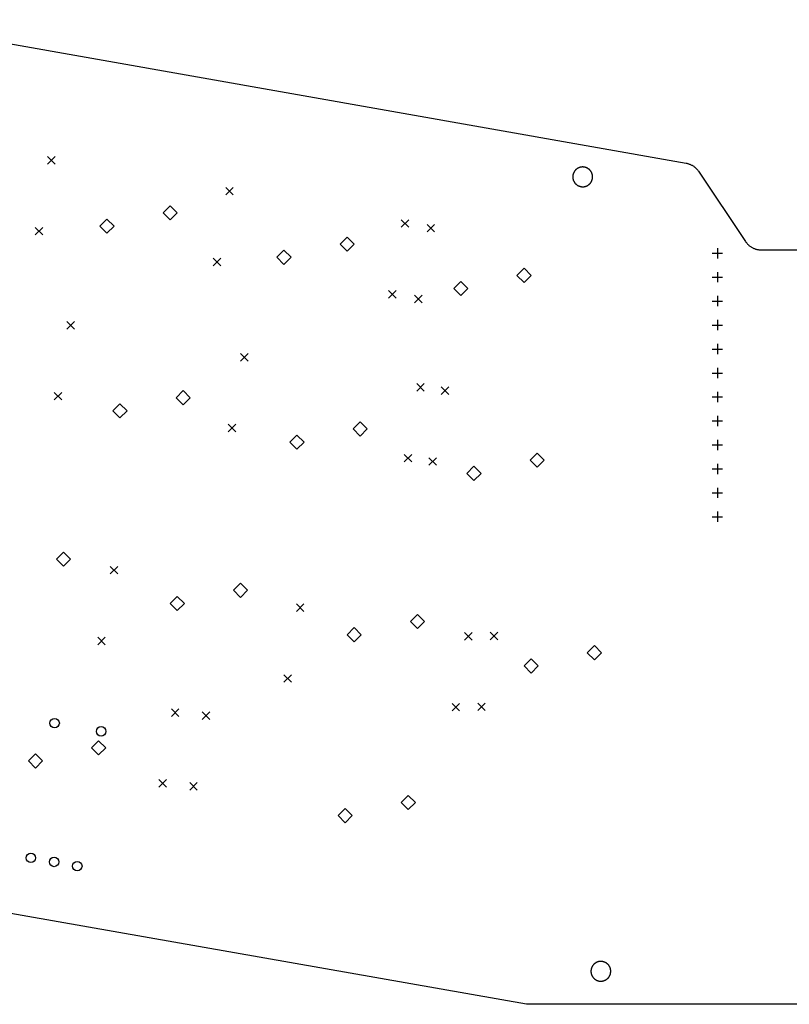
# Model space of a CAD drawing. Extents: x 52 to 383, y -191 to -68.
# Tile 5 of 6: x 137 to 219, y -172 to -68. Entities that reach past the tile are written whole.
import ezdxf

# ---------------------------------------------------------------- set-up
doc = ezdxf.new("R2010")
doc.units = 0
doc.layers.add('BLACK', color=7, linetype='CONTINUOUS')

msp = doc.modelspace()

# ---------------------------------------------------------------- linework, layer by layer
at = {"layer": 'BLACK', "linetype": 'CONTINUOUS'}
for p, q in [((121.931, -68.0206), (208.033, -83.2315)), ((140.352, -82.5379), (141.152, -83.3379)), ((141.152, -82.5379), (140.352, -83.3379)), ((208.033, -83.2315), (208.099, -83.2443)), ((208.099, -83.2443), (208.165, -83.2593)), ((208.165, -83.2593), (208.23, -83.2765)), ((208.23, -83.2765), (208.294, -83.2958)), ((208.294, -83.2958), (208.357, -83.3173)), ((208.357, -83.3173), (208.42, -83.3409)), ((208.42, -83.3409), (208.482, -83.3667)), ((208.482, -83.3667), (208.543, -83.3944)), ((208.543, -83.3944), (208.604, -83.4243)), ((208.604, -83.4243), (208.663, -83.4561)), ((208.663, -83.4561), (208.721, -83.4899)), ((208.721, -83.4899), (208.778, -83.5256)), ((196.029, -84.5183), (196.024, -84.5544)), ((196.036, -84.4824), (196.029, -84.5183)), ((196.043, -84.4468), (196.036, -84.4824)), ((196.052, -84.4114), (196.043, -84.4468)), ((196.062, -84.3764), (196.052, -84.4114)), ((196.073, -84.3417), (196.062, -84.3764)), ((196.085, -84.3074), (196.073, -84.3417)), ((196.099, -84.2736), (196.085, -84.3074)), ((196.114, -84.2402), (196.099, -84.2736)), ((196.13, -84.2074), (196.114, -84.2402)), ((196.147, -84.1752), (196.13, -84.2074)), ((196.165, -84.1436), (196.147, -84.1752)), ((196.184, -84.1126), (196.165, -84.1436)), ((196.204, -84.0824), (196.184, -84.1126)), ((196.226, -84.0528), (196.204, -84.0824)), ((196.248, -84.024), (196.226, -84.0528)), ((196.271, -83.996), (196.248, -84.024)), ((196.296, -83.9688), (196.271, -83.996)), ((196.321, -83.9425), (196.296, -83.9688)), ((196.347, -83.917), (196.321, -83.9425)), ((196.374, -83.8925), (196.347, -83.917)), ((196.402, -83.869), (196.374, -83.8925)), ((196.43, -83.8464), (196.402, -83.869)), ((196.46, -83.8248), (196.43, -83.8464)), ((196.49, -83.8043), (196.46, -83.8248)), ((196.521, -83.7848), (196.49, -83.8043)), ((196.552, -83.7664), (196.521, -83.7848)), ((196.584, -83.7491), (196.552, -83.7664)), ((196.617, -83.7329), (196.584, -83.7491)), ((196.65, -83.7178), (196.617, -83.7329)), ((196.684, -83.704), (196.65, -83.7178)), ((196.718, -83.6913), (196.684, -83.704)), ((196.752, -83.6798), (196.718, -83.6913)), ((196.787, -83.6695), (196.752, -83.6798)), ((196.823, -83.6604), (196.787, -83.6695)), ((196.858, -83.6525), (196.823, -83.6604)), ((196.894, -83.6459), (196.858, -83.6525)), ((196.93, -83.6406), (196.894, -83.6459)), ((196.966, -83.6365), (196.93, -83.6406)), ((197.003, -83.6336), (196.966, -83.6365)), ((197.039, -83.6321), (197.003, -83.6336)), ((197.076, -83.6317), (197.039, -83.6321)), ((197.112, -83.6327), (197.076, -83.6317)), ((197.148, -83.6349), (197.112, -83.6327)), ((197.185, -83.6384), (197.148, -83.6349)), ((197.221, -83.6431), (197.185, -83.6384)), ((197.257, -83.6491), (197.221, -83.6431)), ((197.293, -83.6563), (197.257, -83.6491)), ((197.328, -83.6648), (197.293, -83.6563)), ((197.363, -83.6745), (197.328, -83.6648)), ((197.398, -83.6854), (197.363, -83.6745)), ((197.432, -83.6975), (197.398, -83.6854)), ((197.466, -83.7108), (197.432, -83.6975)), ((197.5, -83.7252), (197.466, -83.7108)), ((197.533, -83.7408), (197.5, -83.7252)), ((197.565, -83.7576), (197.533, -83.7408)), ((197.597, -83.7754), (197.565, -83.7576)), ((197.628, -83.7944), (197.597, -83.7754)), ((197.658, -83.8144), (197.628, -83.7944)), ((197.688, -83.8355), (197.658, -83.8144)), ((197.717, -83.8575), (197.688, -83.8355)), ((197.745, -83.8806), (197.717, -83.8575)), ((197.773, -83.9047), (197.745, -83.8806)), ((197.799, -83.9296), (197.773, -83.9047)), ((197.825, -83.9555), (197.799, -83.9296)), ((197.85, -83.9823), (197.825, -83.9555)), ((197.873, -84.0099), (197.85, -83.9823)), ((197.896, -84.0383), (197.873, -84.0099)), ((197.918, -84.0675), (197.896, -84.0383)), ((197.939, -84.0974), (197.918, -84.0675)), ((197.959, -84.128), (197.939, -84.0974)), ((197.977, -84.1593), (197.959, -84.128)), ((197.995, -84.1913), (197.977, -84.1593)), ((198.011, -84.2238), (197.995, -84.1913)), ((198.027, -84.2568), (198.011, -84.2238)), ((198.041, -84.2904), (198.027, -84.2568)), ((198.054, -84.3245), (198.041, -84.2904)), ((198.066, -84.359), (198.054, -84.3245)), ((198.076, -84.3938), (198.066, -84.359)), ((198.086, -84.4291), (198.076, -84.3938)), ((198.094, -84.4646), (198.086, -84.4291)), ((198.101, -84.5004), (198.094, -84.4646)), ((198.106, -84.5364), (198.101, -84.5004)), ((208.778, -83.5256), (208.833, -83.5632)), ((208.833, -83.5632), (208.888, -83.6026)), ((208.888, -83.6026), (208.94, -83.6439)), ((208.94, -83.6439), (208.992, -83.6869)), ((208.992, -83.6869), (209.042, -83.7316)), ((209.042, -83.7316), (209.091, -83.7779)), ((209.091, -83.7779), (209.138, -83.8259)), ((209.138, -83.8259), (209.183, -83.8754)), ((209.183, -83.8754), (209.227, -83.9264)), ((209.227, -83.9264), (209.269, -83.9789)), ((209.269, -83.9789), (209.309, -84.0327)), ((209.309, -84.0327), (209.347, -84.0878)), ((209.347, -84.0878), (214.336, -91.5345)), ((196.018, -84.6271), (196.017, -84.6635)), ((196.017, -84.6635), (196.017, -84.6999)), ((196.017, -84.6999), (196.018, -84.7364)), ((196.02, -84.5907), (196.018, -84.6271)), ((196.018, -84.7364), (196.02, -84.7727)), ((196.024, -84.5544), (196.02, -84.5907)), ((196.02, -84.7727), (196.024, -84.809)), ((196.024, -84.809), (196.029, -84.8451)), ((196.029, -84.8451), (196.036, -84.881)), ((196.036, -84.881), (196.043, -84.9166)), ((196.043, -84.9166), (196.052, -84.952)), ((196.052, -84.952), (196.062, -84.987)), ((196.062, -84.987), (196.073, -85.0217)), ((196.073, -85.0217), (196.085, -85.056)), ((196.085, -85.056), (196.099, -85.0898)), ((196.099, -85.0898), (196.114, -85.1232)), ((196.114, -85.1232), (196.13, -85.156)), ((196.13, -85.156), (196.147, -85.1882)), ((196.147, -85.1882), (196.165, -85.2198)), ((196.165, -85.2198), (196.184, -85.2508)), ((196.184, -85.2508), (196.204, -85.2811)), ((196.204, -85.2811), (196.226, -85.3106)), ((196.226, -85.3106), (196.248, -85.3394)), ((196.248, -85.3394), (196.271, -85.3674)), ((196.271, -85.3674), (196.296, -85.3946)), ((196.296, -85.3946), (196.321, -85.4209)), ((196.321, -85.4209), (196.347, -85.4464)), ((196.347, -85.4464), (196.374, -85.4709)), ((196.374, -85.4709), (196.402, -85.4944)), ((196.402, -85.4944), (196.43, -85.517)), ((196.43, -85.517), (196.46, -85.5386)), ((196.46, -85.5386), (196.49, -85.5591)), ((196.49, -85.5591), (196.521, -85.5786)), ((196.521, -85.5786), (196.552, -85.597)), ((197.597, -85.588), (197.628, -85.569)), ((197.628, -85.569), (197.658, -85.549)), ((197.658, -85.549), (197.688, -85.5279)), ((197.688, -85.5279), (197.717, -85.5059)), ((197.717, -85.5059), (197.745, -85.4828)), ((197.745, -85.4828), (197.773, -85.4587)), ((197.773, -85.4587), (197.799, -85.4338)), ((197.799, -85.4338), (197.825, -85.4079)), ((197.825, -85.4079), (197.85, -85.3811)), ((197.85, -85.3811), (197.873, -85.3535)), ((197.873, -85.3535), (197.896, -85.3251)), ((197.896, -85.3251), (197.918, -85.2959)), ((197.918, -85.2959), (197.939, -85.266)), ((197.939, -85.266), (197.959, -85.2354)), ((197.959, -85.2354), (197.977, -85.2041)), ((197.977, -85.2041), (197.995, -85.1721)), ((197.995, -85.1721), (198.011, -85.1396)), ((198.011, -85.1396), (198.027, -85.1066)), ((198.027, -85.1066), (198.041, -85.073)), ((198.041, -85.073), (198.054, -85.0389)), ((198.054, -85.0389), (198.066, -85.0044)), ((198.066, -85.0044), (198.076, -84.9696)), ((198.076, -84.9696), (198.086, -84.9343)), ((198.086, -84.9343), (198.094, -84.8988)), ((198.094, -84.8988), (198.101, -84.863)), ((198.101, -84.863), (198.106, -84.827)), ((198.111, -84.5726), (198.106, -84.5364)), ((198.106, -84.827), (198.111, -84.7909)), ((198.114, -84.6089), (198.111, -84.5726)), ((198.111, -84.7909), (198.114, -84.7545)), ((198.116, -84.6453), (198.114, -84.6089)), ((198.114, -84.7545), (198.116, -84.7181)), ((198.117, -84.6817), (198.116, -84.6453)), ((198.116, -84.7181), (198.117, -84.6817)), ((159.232, -85.7979), (160.032, -86.5979)), ((160.032, -85.7979), (159.232, -86.5979)), ((196.552, -85.597), (196.584, -85.6143)), ((196.584, -85.6143), (196.617, -85.6305)), ((196.617, -85.6305), (196.65, -85.6456)), ((196.65, -85.6456), (196.684, -85.6594)), ((196.684, -85.6594), (196.718, -85.6721)), ((196.718, -85.6721), (196.752, -85.6836)), ((196.752, -85.6836), (196.787, -85.6939)), ((196.787, -85.6939), (196.823, -85.703)), ((196.823, -85.703), (196.858, -85.7109)), ((196.858, -85.7109), (196.894, -85.7175)), ((196.894, -85.7175), (196.93, -85.7228)), ((196.93, -85.7228), (196.966, -85.7269)), ((196.966, -85.7269), (197.003, -85.7298)), ((197.003, -85.7298), (197.039, -85.7313)), ((197.039, -85.7313), (197.076, -85.7317)), ((197.076, -85.7317), (197.112, -85.7307)), ((197.112, -85.7307), (197.148, -85.7285)), ((197.148, -85.7285), (197.185, -85.725)), ((197.185, -85.725), (197.221, -85.7203)), ((197.221, -85.7203), (197.257, -85.7143)), ((197.257, -85.7143), (197.293, -85.7071)), ((197.293, -85.7071), (197.328, -85.6986)), ((197.328, -85.6986), (197.363, -85.6889)), ((197.363, -85.6889), (197.398, -85.678)), ((197.398, -85.678), (197.432, -85.6659)), ((197.432, -85.6659), (197.466, -85.6526)), ((197.466, -85.6526), (197.5, -85.6382)), ((197.5, -85.6382), (197.533, -85.6226)), ((197.533, -85.6226), (197.565, -85.6058)), ((197.565, -85.6058), (197.597, -85.588)), ((153.332, -87.7522), (152.582, -88.5022)), ((152.582, -88.5022), (153.332, -89.2522)), ((154.082, -88.5022), (153.332, -87.7522)), ((153.332, -89.2522), (154.082, -88.5022)), ((146.638, -89.151), (145.888, -89.901)), ((147.388, -89.901), (146.638, -89.151)), ((177.822, -89.2179), (178.622, -90.0179)), ((178.622, -89.2179), (177.822, -90.0179)), ((180.572, -89.7179), (181.372, -90.5179)), ((181.372, -89.7179), (180.572, -90.5179)), ((139.028, -90.0421), (139.828, -90.8421)), ((139.828, -90.0421), (139.028, -90.8421)), ((145.888, -89.901), (146.638, -90.651)), ((146.638, -90.651), (147.388, -89.901)), ((172.093, -91.0602), (171.343, -91.8102)), ((171.343, -91.8102), (172.093, -92.5602)), ((172.843, -91.8102), (172.093, -91.0602)), ((172.093, -92.5602), (172.843, -91.8102)), ((214.336, -91.5345), (214.375, -91.59)), ((214.375, -91.59), (214.415, -91.6442)), ((214.415, -91.6442), (214.457, -91.697)), ((214.457, -91.697), (214.501, -91.7483)), ((214.501, -91.7483), (214.547, -91.7982)), ((214.547, -91.7982), (214.594, -91.8464)), ((165.398, -92.459), (164.648, -93.209)), ((166.148, -93.209), (165.398, -92.459)), ((210.804, -92.7707), (211.896, -92.7707)), ((211.35, -92.2246), (211.35, -93.3168)), ((214.594, -91.8464), (214.643, -91.893)), ((214.643, -91.893), (214.694, -91.938)), ((214.694, -91.938), (214.746, -91.9812)), ((214.746, -91.9812), (214.799, -92.0226)), ((214.799, -92.0226), (214.854, -92.0622)), ((214.854, -92.0622), (214.91, -92.0999)), ((214.91, -92.0999), (214.968, -92.1357)), ((214.968, -92.1357), (215.026, -92.1695)), ((215.026, -92.1695), (215.086, -92.2014)), ((215.086, -92.2014), (215.147, -92.2312)), ((215.147, -92.2312), (215.208, -92.2589)), ((215.208, -92.2589), (215.271, -92.2845)), ((215.271, -92.2845), (215.334, -92.308)), ((215.334, -92.308), (215.398, -92.3294)), ((215.398, -92.3294), (215.463, -92.3485)), ((215.463, -92.3485), (215.529, -92.3655)), ((215.529, -92.3655), (215.595, -92.3802)), ((215.595, -92.3802), (215.661, -92.3927)), ((215.661, -92.3927), (215.728, -92.403)), ((215.728, -92.403), (215.795, -92.411)), ((215.795, -92.411), (215.863, -92.4167)), ((215.863, -92.4167), (215.93, -92.4201)), ((215.93, -92.4201), (215.998, -92.4213)), ((215.998, -92.4213), (221.942, -92.4213)), ((157.908, -93.3021), (158.708, -94.1021)), ((158.708, -93.3021), (157.908, -94.1021)), ((164.648, -93.209), (165.398, -93.959)), ((165.398, -93.959), (166.148, -93.209)), ((190.854, -94.3682), (190.104, -95.1182)), ((191.604, -95.1182), (190.854, -94.3682)), ((211.35, -94.7646), (211.35, -95.8568)), ((184.159, -95.767), (183.409, -96.517)), ((184.909, -96.517), (184.159, -95.767)), ((190.104, -95.1182), (190.854, -95.8682)), ((190.854, -95.8682), (191.604, -95.1182)), ((210.804, -95.3107), (211.896, -95.3107)), ((176.498, -96.7221), (177.298, -97.5221)), ((177.298, -96.7221), (176.498, -97.5221)), ((183.409, -96.517), (184.159, -97.267)), ((184.159, -97.267), (184.909, -96.517)), ((179.248, -97.2221), (180.048, -98.0221)), ((180.048, -97.2221), (179.248, -98.0221)), ((210.804, -97.8507), (211.896, -97.8507)), ((211.35, -97.3046), (211.35, -98.3968)), ((142.382, -100.018), (143.182, -100.818)), ((143.182, -100.018), (142.382, -100.818)), ((211.35, -99.8446), (211.35, -100.937)), ((210.804, -100.391), (211.896, -100.391)), ((210.804, -102.931), (211.896, -102.931)), ((211.35, -102.385), (211.35, -103.477)), ((160.812, -103.398), (161.612, -104.198)), ((161.612, -103.398), (160.812, -104.198)), ((211.35, -104.925), (211.35, -106.017)), ((210.804, -105.471), (211.896, -105.471)), ((154.715, -107.34), (153.965, -108.09)), ((155.465, -108.09), (154.715, -107.34)), ((179.472, -106.588), (180.272, -107.388)), ((180.272, -106.588), (179.472, -107.388)), ((182.082, -106.948), (182.882, -107.748)), ((182.882, -106.948), (182.082, -107.748)), ((211.35, -107.465), (211.35, -108.557)), ((141.058, -107.522), (141.858, -108.322)), ((141.858, -107.522), (141.058, -108.322)), ((153.965, -108.09), (154.715, -108.84)), ((154.715, -108.84), (155.465, -108.09)), ((210.804, -108.011), (211.896, -108.011)), ((148.02, -108.739), (147.27, -109.489)), ((147.27, -109.489), (148.02, -110.239)), ((148.77, -109.489), (148.02, -108.739)), ((148.02, -110.239), (148.77, -109.489)), ((210.804, -110.551), (211.896, -110.551)), ((211.35, -110.005), (211.35, -111.097)), ((159.488, -110.902), (160.288, -111.702)), ((160.288, -110.902), (159.488, -111.702)), ((173.475, -110.648), (172.725, -111.398)), ((172.725, -111.398), (173.475, -112.148)), ((174.225, -111.398), (173.475, -110.648)), ((173.475, -112.148), (174.225, -111.398)), ((166.781, -112.047), (166.031, -112.797)), ((167.531, -112.797), (166.781, -112.047)), ((211.35, -112.545), (211.35, -113.637)), ((166.031, -112.797), (166.781, -113.547)), ((166.781, -113.547), (167.531, -112.797)), ((210.804, -113.091), (211.896, -113.091)), ((178.148, -114.092), (178.948, -114.892)), ((178.948, -114.092), (178.148, -114.892)), ((180.758, -114.452), (181.558, -115.252)), ((181.558, -114.452), (180.758, -115.252)), ((192.236, -113.956), (191.486, -114.706)), ((191.486, -114.706), (192.236, -115.456)), ((192.986, -114.706), (192.236, -113.956)), ((192.236, -115.456), (192.986, -114.706)), ((185.541, -115.355), (184.791, -116.105)), ((186.291, -116.105), (185.541, -115.355)), ((210.804, -115.631), (211.896, -115.631)), ((211.35, -115.085), (211.35, -116.177)), ((184.791, -116.105), (185.541, -116.855)), ((185.541, -116.855), (186.291, -116.105)), ((211.35, -117.625), (211.35, -118.717)), ((210.804, -118.171), (211.896, -118.171)), ((210.804, -120.711), (211.896, -120.711)), ((211.35, -120.165), (211.35, -121.257)), ((142.026, -124.446), (141.276, -125.196)), ((141.276, -125.196), (142.026, -125.946)), ((142.776, -125.196), (142.026, -124.446)), ((142.026, -125.946), (142.776, -125.196)), ((146.982, -125.968), (147.782, -126.768)), ((147.782, -125.968), (146.982, -126.768)), ((160.787, -127.754), (160.037, -128.504)), ((161.537, -128.504), (160.787, -127.754)), ((154.092, -129.153), (153.342, -129.903)), ((154.842, -129.903), (154.092, -129.153)), ((160.037, -128.504), (160.787, -129.254)), ((160.787, -129.254), (161.537, -128.504)), ((153.342, -129.903), (154.092, -130.653)), ((154.092, -130.653), (154.842, -129.903)), ((166.72, -129.948), (167.52, -130.748)), ((167.52, -129.948), (166.72, -130.748)), ((179.548, -131.062), (178.798, -131.812)), ((180.298, -131.812), (179.548, -131.062)), ((172.853, -132.461), (172.103, -133.211)), ((173.603, -133.211), (172.853, -132.461)), ((178.798, -131.812), (179.548, -132.562)), ((179.548, -132.562), (180.298, -131.812)), ((145.658, -133.472), (146.458, -134.272)), ((146.458, -133.472), (145.658, -134.272)), ((172.103, -133.211), (172.853, -133.961)), ((172.853, -133.961), (173.603, -133.211)), ((184.55, -132.98), (185.35, -133.78)), ((185.35, -132.98), (184.55, -133.78)), ((187.262, -132.948), (188.062, -133.748)), ((188.062, -132.948), (187.262, -133.748)), ((198.308, -134.37), (197.558, -135.12)), ((199.058, -135.12), (198.308, -134.37)), ((197.558, -135.12), (198.308, -135.87)), ((198.308, -135.87), (199.058, -135.12)), ((191.614, -135.769), (190.864, -136.519)), ((190.864, -136.519), (191.614, -137.269)), ((192.364, -136.519), (191.614, -135.769)), ((191.614, -137.269), (192.364, -136.519)), ((165.397, -137.452), (166.197, -138.252)), ((166.197, -137.452), (165.397, -138.252)), ((183.227, -140.484), (184.027, -141.284)), ((184.027, -140.484), (183.227, -141.284)), ((185.938, -140.452), (186.738, -141.252)), ((186.738, -140.452), (185.938, -141.252)), ((153.47, -141.07), (154.27, -141.87)), ((154.27, -141.07), (153.47, -141.87)), ((156.742, -141.388), (157.542, -142.188)), ((157.542, -141.388), (156.742, -142.188)), ((145.754, -144.448), (145.004, -145.198)), ((146.504, -145.198), (145.754, -144.448)), ((139.059, -145.846), (138.309, -146.596)), ((139.809, -146.596), (139.059, -145.846)), ((145.004, -145.198), (145.754, -145.948)), ((145.754, -145.948), (146.504, -145.198)), ((138.309, -146.596), (139.059, -147.346)), ((139.059, -147.346), (139.809, -146.596)), ((152.147, -148.574), (152.947, -149.374)), ((152.947, -148.574), (152.147, -149.374)), ((155.418, -148.892), (156.218, -149.692)), ((156.218, -148.892), (155.418, -149.692)), ((178.585, -150.237), (177.835, -150.987)), ((179.335, -150.987), (178.585, -150.237)), ((177.835, -150.987), (178.585, -151.737)), ((178.585, -151.737), (179.335, -150.987)), ((171.89, -151.635), (171.14, -152.385)), ((172.64, -152.385), (171.89, -151.635)), ((171.14, -152.385), (171.89, -153.135)), ((171.89, -153.135), (172.64, -152.385)), ((191.113, -172.386), (121.696, -160.167)), ((198.416, -168.009), (198.386, -168.03)), ((198.447, -167.99), (198.416, -168.009)), ((198.478, -167.971), (198.447, -167.99)), ((198.51, -167.954), (198.478, -167.971)), ((198.543, -167.938), (198.51, -167.954)), ((198.576, -167.923), (198.543, -167.938)), ((198.61, -167.909), (198.576, -167.923)), ((198.644, -167.896), (198.61, -167.909)), ((198.678, -167.885), (198.644, -167.896)), ((198.713, -167.874), (198.678, -167.885)), ((198.749, -167.865), (198.713, -167.874)), ((198.784, -167.857), (198.749, -167.865)), ((198.82, -167.851), (198.784, -167.857)), ((198.856, -167.845), (198.82, -167.851)), ((198.892, -167.841), (198.856, -167.845)), ((198.929, -167.838), (198.892, -167.841)), ((198.965, -167.837), (198.929, -167.838)), ((199.002, -167.837), (198.965, -167.837)), ((199.038, -167.837), (199.002, -167.837)), ((199.074, -167.84), (199.038, -167.837)), ((199.111, -167.843), (199.074, -167.84)), ((199.147, -167.848), (199.111, -167.843)), ((199.183, -167.854), (199.147, -167.848)), ((199.219, -167.861), (199.183, -167.854)), ((199.254, -167.87), (199.219, -167.861)), ((199.289, -167.879), (199.254, -167.87)), ((199.324, -167.89), (199.289, -167.879)), ((199.358, -167.902), (199.324, -167.89)), ((199.392, -167.916), (199.358, -167.902)), ((199.426, -167.93), (199.392, -167.916)), ((199.459, -167.946), (199.426, -167.93)), ((199.491, -167.962), (199.459, -167.946)), ((199.523, -167.98), (199.491, -167.962)), ((199.554, -167.999), (199.523, -167.98)), ((199.584, -168.019), (199.554, -167.999)), ((199.614, -168.04), (199.584, -168.019)), ((197.944, -168.832), (197.943, -168.868)), ((197.943, -168.868), (197.943, -168.905)), ((197.943, -168.905), (197.944, -168.941)), ((197.946, -168.795), (197.944, -168.832)), ((197.944, -168.941), (197.946, -168.977)), ((197.95, -168.759), (197.946, -168.795)), ((197.946, -168.977), (197.95, -169.014)), ((197.955, -168.723), (197.95, -168.759)), ((197.95, -169.014), (197.955, -169.05)), ((197.962, -168.687), (197.955, -168.723)), ((197.955, -169.05), (197.962, -169.086)), ((197.969, -168.652), (197.962, -168.687)), ((197.978, -168.616), (197.969, -168.652)), ((197.988, -168.581), (197.978, -168.616)), ((197.999, -168.546), (197.988, -168.581)), ((198.012, -168.512), (197.999, -168.546)), ((198.025, -168.478), (198.012, -168.512)), ((198.04, -168.445), (198.025, -168.478)), ((198.056, -168.412), (198.04, -168.445)), ((198.073, -168.38), (198.056, -168.412)), ((198.091, -168.348), (198.073, -168.38)), ((198.11, -168.317), (198.091, -168.348)), ((198.13, -168.287), (198.11, -168.317)), ((198.152, -168.258), (198.13, -168.287)), ((198.174, -168.229), (198.152, -168.258)), ((198.197, -168.201), (198.174, -168.229)), ((198.222, -168.174), (198.197, -168.201)), ((198.247, -168.147), (198.222, -168.174)), ((198.273, -168.122), (198.247, -168.147)), ((198.3, -168.097), (198.273, -168.122)), ((198.328, -168.074), (198.3, -168.097)), ((198.356, -168.051), (198.328, -168.074)), ((198.386, -168.03), (198.356, -168.051)), ((199.643, -168.062), (199.614, -168.04)), ((199.671, -168.085), (199.643, -168.062)), ((199.699, -168.109), (199.671, -168.085)), ((199.725, -168.134), (199.699, -168.109)), ((199.751, -168.16), (199.725, -168.134)), ((199.776, -168.187), (199.751, -168.16)), ((199.799, -168.215), (199.776, -168.187)), ((199.822, -168.243), (199.799, -168.215)), ((199.844, -168.272), (199.822, -168.243)), ((199.865, -168.302), (199.844, -168.272)), ((199.885, -168.333), (199.865, -168.302)), ((199.903, -168.364), (199.885, -168.333)), ((199.921, -168.396), (199.903, -168.364)), ((199.937, -168.429), (199.921, -168.396)), ((199.953, -168.462), (199.937, -168.429)), ((199.967, -168.495), (199.953, -168.462)), ((199.98, -168.529), (199.967, -168.495)), ((199.992, -168.564), (199.98, -168.529)), ((200.002, -168.599), (199.992, -168.564)), ((200.012, -168.634), (200.002, -168.599)), ((200.02, -168.669), (200.012, -168.634)), ((200.027, -168.705), (200.02, -168.669)), ((200.02, -169.104), (200.027, -169.068)), ((200.032, -168.741), (200.027, -168.705)), ((200.027, -169.068), (200.032, -169.032)), ((200.037, -168.777), (200.032, -168.741)), ((200.032, -169.032), (200.037, -168.996)), ((200.04, -168.814), (200.037, -168.777)), ((200.037, -168.996), (200.04, -168.959)), ((200.042, -168.85), (200.04, -168.814)), ((200.04, -168.959), (200.042, -168.923)), ((200.043, -168.886), (200.042, -168.85)), ((200.042, -168.923), (200.043, -168.886)), ((197.962, -169.086), (197.969, -169.121)), ((197.969, -169.121), (197.978, -169.157)), ((197.978, -169.157), (197.988, -169.192)), ((197.988, -169.192), (197.999, -169.227)), ((197.999, -169.227), (198.012, -169.261)), ((198.012, -169.261), (198.025, -169.295)), ((198.025, -169.295), (198.04, -169.328)), ((198.04, -169.328), (198.056, -169.361)), ((198.056, -169.361), (198.073, -169.393)), ((198.073, -169.393), (198.091, -169.425)), ((198.091, -169.425), (198.11, -169.456)), ((198.11, -169.456), (198.13, -169.486)), ((198.13, -169.486), (198.152, -169.515)), ((198.152, -169.515), (198.174, -169.544)), ((198.174, -169.544), (198.197, -169.572)), ((198.197, -169.572), (198.222, -169.599)), ((198.222, -169.599), (198.247, -169.626)), ((198.247, -169.626), (198.273, -169.651)), ((198.273, -169.651), (198.3, -169.676)), ((198.3, -169.676), (198.328, -169.699)), ((198.328, -169.699), (198.356, -169.722)), ((198.356, -169.722), (198.386, -169.743)), ((198.386, -169.743), (198.416, -169.764)), ((198.416, -169.764), (198.447, -169.783)), ((198.447, -169.783), (198.478, -169.802)), ((198.478, -169.802), (198.51, -169.819)), ((198.51, -169.819), (198.543, -169.835)), ((198.543, -169.835), (198.576, -169.85)), ((198.576, -169.85), (198.61, -169.864)), ((198.61, -169.864), (198.644, -169.877)), ((198.644, -169.877), (198.678, -169.888)), ((198.678, -169.888), (198.713, -169.899)), ((198.713, -169.899), (198.749, -169.908)), ((198.749, -169.908), (198.784, -169.916)), ((198.784, -169.916), (198.82, -169.922)), ((198.82, -169.922), (198.856, -169.928)), ((198.856, -169.928), (198.892, -169.932)), ((198.892, -169.932), (198.929, -169.935)), ((198.929, -169.935), (198.965, -169.936)), ((198.965, -169.936), (199.002, -169.936)), ((199.002, -169.936), (199.038, -169.935)), ((199.038, -169.935), (199.074, -169.933)), ((199.074, -169.933), (199.111, -169.93)), ((199.111, -169.93), (199.147, -169.925)), ((199.147, -169.925), (199.183, -169.919)), ((199.183, -169.919), (199.219, -169.912)), ((199.219, -169.912), (199.254, -169.903)), ((199.254, -169.903), (199.289, -169.894)), ((199.289, -169.894), (199.324, -169.883)), ((199.324, -169.883), (199.358, -169.871)), ((199.358, -169.871), (199.392, -169.857)), ((199.392, -169.857), (199.426, -169.843)), ((199.426, -169.843), (199.459, -169.827)), ((199.459, -169.827), (199.491, -169.811)), ((199.491, -169.811), (199.523, -169.793)), ((199.523, -169.793), (199.554, -169.774)), ((199.554, -169.774), (199.584, -169.754)), ((199.584, -169.754), (199.614, -169.733)), ((199.614, -169.733), (199.643, -169.711)), ((199.643, -169.711), (199.671, -169.688)), ((199.671, -169.688), (199.699, -169.664)), ((199.699, -169.664), (199.725, -169.639)), ((199.725, -169.639), (199.751, -169.613)), ((199.751, -169.613), (199.776, -169.586)), ((199.776, -169.586), (199.799, -169.558)), ((199.799, -169.558), (199.822, -169.53)), ((199.822, -169.53), (199.844, -169.501)), ((199.844, -169.501), (199.865, -169.471)), ((199.865, -169.471), (199.885, -169.44)), ((199.885, -169.44), (199.903, -169.409)), ((199.903, -169.409), (199.921, -169.377)), ((199.921, -169.377), (199.937, -169.344)), ((199.937, -169.344), (199.953, -169.311)), ((199.953, -169.311), (199.967, -169.278)), ((199.967, -169.278), (199.98, -169.244)), ((199.98, -169.244), (199.992, -169.209)), ((199.992, -169.209), (200.002, -169.174)), ((200.002, -169.174), (200.012, -169.139)), ((200.012, -169.139), (200.02, -169.104)), ((246.07, -172.386), (191.113, -172.386))]:
    msp.add_line(p, q, dxfattribs=at)
at = {"layer": 'BLACK'}
for centre in [(141.091, -142.584), (146.015, -143.452), (138.573, -156.863), (141.035, -157.297), (143.497, -157.732)]:
    msp.add_circle(centre, 0.5, dxfattribs=at)

doc.saveas('drawing.dxf')
